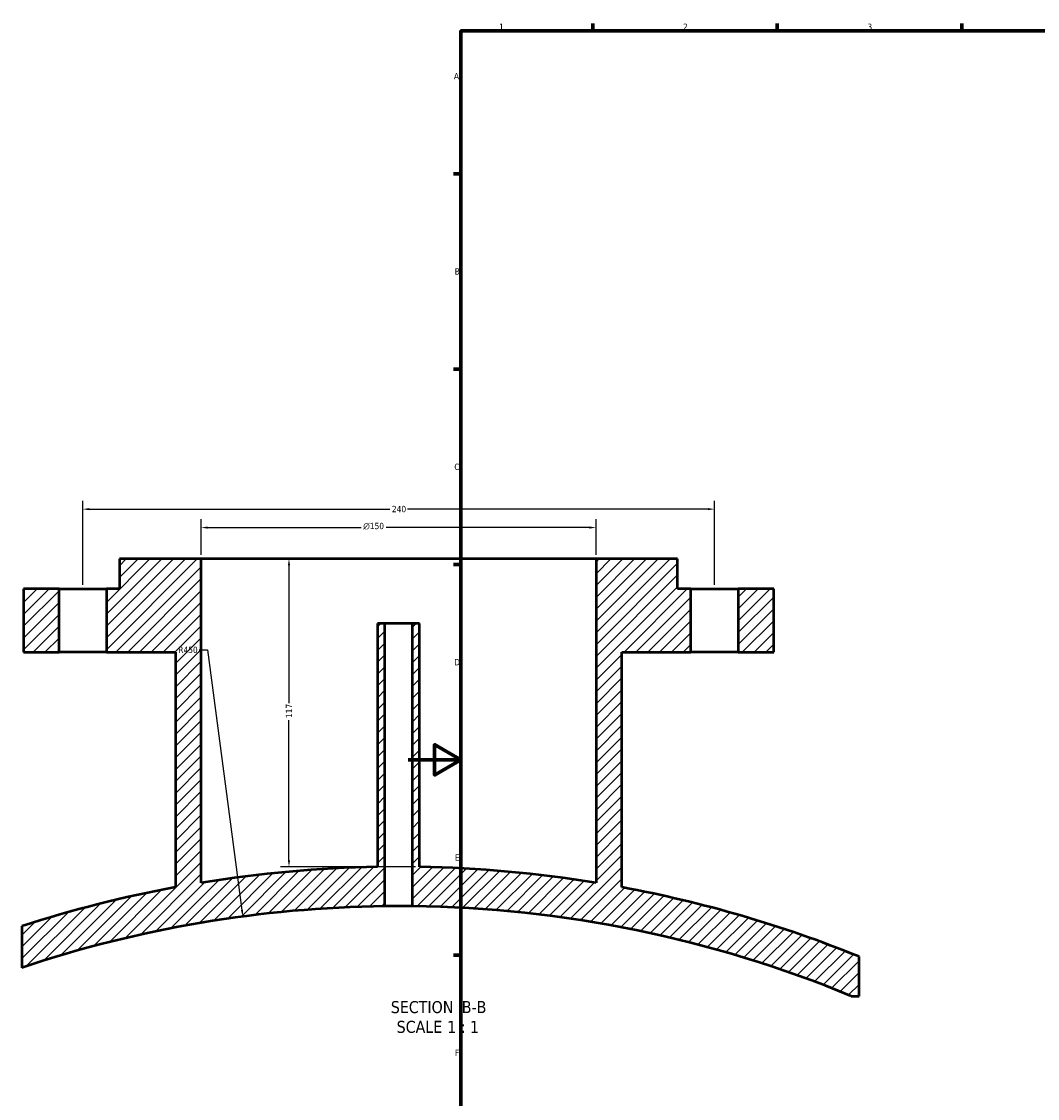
# Model space of a CAD drawing. Header units: millimetres. Extents: x -519 to 1054, y -209 to 828.
# Tile 3 of 10: x -147 to 239, y 168 to 578. Entities that reach past the tile are written whole.
import ezdxf

# ---------------------------------------------------------------- set-up
doc = ezdxf.new("R2010")
doc.units = ezdxf.units.MM
for name, color, linetype, lineweight in [('Border (ANSI)', 7, 'Continuous', 70), ('Dimension (ANSI)', 7, 'Continuous', 25), ('Hatch (ANSI)', 7, 'Continuous', 18), ('Symbol (ANSI)', 7, 'Continuous', 25), ('Visible (ANSI)', 7, 'Continuous', 50)]:
    doc.layers.add(name, color=color, linetype=linetype, lineweight=lineweight)
doc.styles.add('Label Text (ANSI)', font='tahoma.ttf')
doc.styles.add('Note Text (ANSI)', font='tahoma.ttf')
doc.dimstyles.new('Default - mm (ANSI)', dxfattribs={"dimtxt": 2.4, "dimasz": 2.5, "dimexe": 3.175, "dimexo": 1.6002, "dimgap": 0.8, "dimtad": 0, "dimtoh": 1, "dimdec": 0, "dimrnd": 1e-08, "dimzin": 4, "dimdsep": 46, "dimtxsty": 'Note Text (ANSI)', "dimcen": 0.09, "dimdle": 10, "dimclrd": 256, "dimclre": 256, "dimclrt": 5, "dimadec": 1, "dimazin": 1, "dimtfac": 1.27, "dimtofl": 0, "dimtmove": 0, "dimatfit": 3, "dimfxl": 1, "dimtolj": 1, "dimtzin": 4, "dimlwd": -1, "dimlwe": -1, "dimarcsym": 0})

# ---------------------------------------------------------------- blocks, each defined once
blk = doc.blocks.new('Borders Default Border')
at = {"layer": 'Border (ANSI)'}
for p, q in [((70.08, 574), (70.08, 576.8)), ((140.17, 574), (140.17, 576.8)), ((210.25, 574), (210.25, 576.8)), ((20, 519.75), (17.2, 519.75)), ((20, 445.5), (17.2, 445.5)), ((20, 371.25), (17.2, 371.25)), ((20, 222.75), (17.2, 222.75))]:
    blk.add_line(p, q, dxfattribs=at)
at = {"layer": 'Border (ANSI)', "flags": 128}
for points in [[(20, 20), (20, 574), (821, 574), (821, 20), (20, 20)], [(0, 297), (20, 297), (10, 302.77), (10, 291.23), (20, 297)]]:
    blk.add_lwpolyline(points, dxfattribs=at)
at = {"layer": 'Border (ANSI)', "color": 5, "true_color": 0x0000ff, "char_height": 2.4, "attachment_point": 7, "style": 'Note Text (ANSI)'}
for s, insert in [('1', (34.5, 574.4)), ('2', (104.4, 574.4)), ('3', (174.46, 574.35)), ('A', (17.38, 555.68)), ('B', (17.67, 481.43)), ('C', (17.51, 407.13)), ('D', (17.52, 332.93)), ('E', (17.71, 258.68)), ('F', (17.78, 184.43))]:
    blk.add_mtext(s, dxfattribs=dict(at, insert=insert))
blk = doc.blocks.new('*D10')
at = {"layer": 'Defpoints', "color": 0, "transparency": 16777216}
for p in [(116.35, 392.27), (-123.65, 361.96), (116.35, 361.96)]:
    blk.add_point(p, dxfattribs=at)
at = {"layer": 'Dimension (ANSI)', "transparency": 16777216}
for p, q in [((-123.65, 363.56), (-123.65, 395.45)), ((116.35, 363.56), (116.35, 395.45)), ((-121.15, 392.27), (-6.99, 392.27)), ((113.85, 392.27), (-0.3, 392.27))]:
    blk.add_line(p, q, dxfattribs=at)
for points in [[(-121.15, 392.69), (-121.15, 391.86), (-123.65, 392.27)], [(113.85, 392.69), (113.85, 391.86), (116.35, 392.27)]]:
    blk.add_solid(points, dxfattribs=at)
at = {"layer": 'Dimension (ANSI)', "color": 5, "transparency": 16777216, "insert": (-6.19, 393.52), "char_height": 2.4, "attachment_point": 1, "style": 'Note Text (ANSI)'}
blk.add_mtext('\\A1;240', dxfattribs=at)
blk = doc.blocks.new('*D11')
at = {"layer": 'Defpoints', "color": 0, "transparency": 16777216}
for p in [(71.35, 385.27), (-78.65, 373.36), (71.35, 373.36)]:
    blk.add_point(p, dxfattribs=at)
at = {"layer": 'Dimension (ANSI)', "transparency": 16777216}
for p, q in [((-78.65, 374.96), (-78.65, 388.45)), ((-76.15, 385.27), (-17.88, 385.27)), ((68.85, 385.27), (-8.41, 385.27)), ((71.35, 374.96), (71.35, 388.45))]:
    blk.add_line(p, q, dxfattribs=at)
for points in [[(-76.15, 385.69), (-76.15, 384.86), (-78.65, 385.27)], [(68.85, 385.69), (68.85, 384.86), (71.35, 385.27)]]:
    blk.add_solid(points, dxfattribs=at)
at = {"layer": 'Dimension (ANSI)', "color": 5, "transparency": 16777216, "insert": (-17.08, 387.08), "char_height": 2.4, "attachment_point": 1, "style": 'Note Text (ANSI)'}
blk.add_mtext('\\A1;{\\fAIGDT|b0|i0;\\H2.4000;\\ln}\\fTahoma|b0|i0;\\H2.4000;150', dxfattribs=at)
blk = doc.blocks.new('*D12')
at = {"layer": 'Defpoints', "color": 0, "transparency": 16777216}
for p in [(-78.65, 373.36), (-45.3, 256.29), (4.35, 256.29)]:
    blk.add_point(p, dxfattribs=at)
at = {"layer": 'Dimension (ANSI)', "transparency": 16777216}
for p, q in [((-77.04, 373.36), (-42.12, 373.36)), ((-45.3, 370.86), (-45.3, 318.6)), ((-45.3, 258.79), (-45.3, 312.07)), ((2.75, 256.29), (-48.47, 256.29))]:
    blk.add_line(p, q, dxfattribs=at)
for points in [[(-45.71, 370.86), (-44.88, 370.86), (-45.3, 373.36)], [(-45.71, 258.79), (-44.88, 258.79), (-45.3, 256.29)]]:
    blk.add_solid(points, dxfattribs=at)
at = {"layer": 'Dimension (ANSI)', "color": 5, "transparency": 16777216, "insert": (-46.5, 312.87), "char_height": 2.4, "attachment_point": 1, "rotation": 90, "style": 'Note Text (ANSI)'}
blk.add_mtext('\\A1;117', dxfattribs=at)
blk = doc.blocks.new('*D13')
at = {"layer": 'Defpoints', "color": 0, "transparency": 16777216}
for p in [(-62.83, 237.45), (-3.65, -208.64)]:
    blk.add_point(p, dxfattribs=at)
at = {"layer": 'Dimension (ANSI)', "transparency": 16777216}
for p, q in [((-79.46, 338.75), (-76.27, 338.75)), ((-76.27, 338.75), (-63.16, 239.93))]:
    blk.add_line(p, q, dxfattribs=at)
blk.add_solid([(-62.75, 239.98), (-63.57, 239.88), (-62.83, 237.45)], dxfattribs=at)
at = {"layer": 'Dimension (ANSI)', "color": 5, "transparency": 16777216, "insert": (-87.34, 340), "char_height": 2.4, "attachment_point": 1, "style": 'Note Text (ANSI)'}
blk.add_mtext('\\A1;R450', dxfattribs=at)

msp = doc.modelspace()

# ---------------------------------------------------------------- hatches: boundary and pattern name
at = {"layer": 'Hatch (ANSI)'}
h = msp.add_hatch(dxfattribs=at)
h.set_pattern_fill('ANSI31', color=256, scale=25.4, style=0)
h.set_pattern_definition([(45, (0, 0), (-2.245064, 2.245064), [])])
edge = h.paths.add_edge_path()
edge.add_line((-114.65, 361.96), (-114.65, 337.96))
edge.add_line((-114.65, 337.96), (-88.45, 337.96))
edge.add_line((-88.45, 337.96), (-88.45, 248.56))
edge.add_ellipse((-3.65, -208.64), major_axis=(-457.2, -84.8), ratio=1, start_angle=270, end_angle=277.4156)
edge.add_line((-146.75, 233.79), (-146.75, 218))
edge.add_ellipse((-3.65, -208.64), major_axis=(426.64, 143.1), ratio=1, start_angle=72.1201, end_angle=90, ccw=False)
edge.add_line((-8.85, 241.33), (-8.85, 348.76))
edge.add_line((-8.85, 348.76), (-11.65, 348.76))
edge.add_line((-11.65, 348.76), (-11.65, 256.29))
edge.add_ellipse((-3.65, -208.64), major_axis=(-464.93, -8), ratio=1, start_angle=270, end_angle=278.296)
edge.add_line((-78.65, 250.27), (-78.65, 373.36))
edge.add_line((-78.65, 373.36), (-109.65, 373.36))
edge.add_line((-109.65, 373.36), (-109.65, 361.96))
edge.add_line((-109.65, 361.96), (-114.65, 361.96))
h.paths.add_polyline_path([(-132.65, 337.96), (-132.65, 361.96), (-146.15, 361.96), (-146.15, 337.96)])
edge = h.paths.add_edge_path()
edge.add_line((107.35, 337.96), (107.35, 361.96))
edge.add_line((107.35, 361.96), (102.35, 361.96))
edge.add_line((102.35, 361.96), (102.35, 373.36))
edge.add_line((102.35, 373.36), (71.35, 373.36))
edge.add_line((71.35, 373.36), (71.35, 250.27))
edge.add_ellipse((-3.65, -208.64), major_axis=(-458.91, 75), ratio=1, start_angle=270, end_angle=278.296)
edge.add_line((4.35, 256.29), (4.35, 348.76))
edge.add_line((4.35, 348.76), (1.55, 348.76))
edge.add_line((1.55, 348.76), (1.55, 241.33))
edge.add_ellipse((-3.65, -208.64), major_axis=(449.97, -5.2), ratio=1, start_angle=68.1981, end_angle=90, ccw=False)
edge.add_line((168.3, 207.22), (171.25, 207.22))
edge.add_line((171.25, 207.22), (171.25, 222.22))
edge.add_ellipse((-3.65, -208.64), major_axis=(-430.85, 174.9), ratio=1, start_angle=270, end_angle=281.5865)
edge.add_line((81.15, 248.56), (81.15, 337.96))
edge.add_line((81.15, 337.96), (107.35, 337.96))
h.paths.add_polyline_path([(125.35, 361.96), (125.35, 337.96), (138.85, 337.96), (138.85, 361.96)])

# ---------------------------------------------------------------- linework, layer by layer
at = {"layer": 'Visible (ANSI)'}
for p, q in [((-78.65, 373.36), (-109.65, 373.36)), ((-109.65, 373.36), (-109.65, 361.96)), ((-78.65, 250.27), (-78.65, 373.36)), ((71.35, 373.36), (-78.65, 373.36)), ((102.35, 373.36), (71.35, 373.36)), ((71.35, 373.36), (71.35, 250.27)), ((102.35, 361.96), (102.35, 373.36)), ((-132.65, 361.96), (-146.15, 361.96)), ((-146.15, 361.96), (-146.15, 337.96)), ((-132.65, 337.96), (-132.65, 361.96)), ((-132.65, 361.96), (-114.65, 361.96)), ((-114.65, 361.96), (-114.65, 337.96)), ((-109.65, 361.96), (-114.65, 361.96)), ((107.35, 361.96), (102.35, 361.96)), ((107.35, 337.96), (107.35, 361.96)), ((107.35, 361.96), (125.35, 361.96)), ((125.35, 361.96), (125.35, 337.96)), ((138.85, 361.96), (125.35, 361.96)), ((138.85, 337.96), (138.85, 361.96)), ((-8.85, 348.76), (-11.65, 348.76)), ((-11.65, 348.76), (-11.65, 256.29)), ((-8.85, 241.33), (-8.85, 348.76)), ((1.55, 348.76), (-8.85, 348.76)), ((4.35, 348.76), (1.55, 348.76)), ((1.55, 348.76), (1.55, 241.33)), ((4.35, 256.29), (4.35, 348.76)), ((-146.15, 337.96), (-132.65, 337.96)), ((-114.65, 337.96), (-132.65, 337.96)), ((-114.65, 337.96), (-88.45, 337.96)), ((-88.45, 337.96), (-88.45, 248.56)), ((81.15, 248.56), (81.15, 337.96)), ((81.15, 337.96), (107.35, 337.96)), ((125.35, 337.96), (107.35, 337.96)), ((125.35, 337.96), (138.85, 337.96)), ((-146.75, 233.79), (-146.75, 218)), ((171.25, 207.22), (171.25, 222.22)), ((168.3, 207.22), (171.25, 207.22))]:
    msp.add_line(p, q, dxfattribs=at)
for radius, start, end in [(465, 90.9858, 99.2818), (465, 80.7182, 89.0142), (465, 100.5076, 107.9232), (465, 67.9059, 79.4924), (450, 90.6621, 108.542), (450, 67.536, 89.3379)]:
    msp.add_arc((-3.65, -208.64), radius, start, end, dxfattribs=at)
msp.add_open_spline([(1.55, 241.33), (1.55, 241.33), (1.42, 241.33), (0.89, 241.34), (0.49, 241.34), (-0.43, 241.35), (-1.01, 241.35), (-2.3, 241.36), (-2.99, 241.36), (-4.3, 241.36), (-4.99, 241.36), (-6.28, 241.35), (-6.86, 241.35), (-7.78, 241.34), (-8.18, 241.34), (-8.71, 241.33), (-8.85, 241.33), (-8.85, 241.33)], degree=3, knots=[0, 0, 0, 0, 0.195879, 0.195879, 0.391758, 0.391758, 0.587637, 0.587637, 0.783516, 0.783516, 0.979395, 0.979395, 1.175274, 1.175274, 1.371153, 1.371153, 1.567032, 1.567032, 1.567032, 1.567032], dxfattribs=at)

# ---------------------------------------------------------------- block references
msp.add_blockref('Borders Default Border', (0, 0))

# ---------------------------------------------------------------- texts
at = {"layer": 'Symbol (ANSI)', "char_height": 4.572, "attachment_point": 7, "style": 'Label Text (ANSI)'}
for s, insert in [('SECTION', (-6.6, 200.66)), (' B-B', (18.63, 200.76)), ('SCALE', (-4.38, 193.15)), (' 1 : 1', (13.09, 193.23))]:
    msp.add_mtext(s, dxfattribs=dict(at, insert=insert))

# ---------------------------------------------------------------- dimensions: what is measured, and where the dimension line sits
at = {"layer": 'Dimension (ANSI)'}
for base, p1, p2, angle, picture, middle in [((116.35, 392.27), (-123.65, 361.96), (116.35, 361.96), 180, '*D10', (-3.65, 392.27)), ((-45.3, 256.29), (-78.65, 373.36), (4.35, 256.29), 90, '*D12', (-45.3, 315.34))]:
    dim = msp.add_linear_dim(base=base, p1=p1, p2=p2, angle=angle, dimstyle='Default - mm (ANSI)', override={"dimgap": 0.8, "dimtoh": 0, "dimdec": 0, "dimtol": 0, "dimlim": 0, "dimtp": 0, "dimtm": 0, "dimtdec": 2, "dimatfit": 1}, dxfattribs=at)
    dim.commit()
    dim.dimension.update_dxf_attribs({"geometry": picture, "text_midpoint": middle, "dimtype": 160})
dim = msp.add_linear_dim(base=(71.35, 385.27), p1=(-78.65, 373.36), p2=(71.35, 373.36), angle=180, text='{\\fAIGDT|b0|i0;\\H2.4000;\\ln}\\fTahoma|b0|i0;\\H2.4000;<>', dimstyle='Default - mm (ANSI)', override={"dimgap": 0.8, "dimtoh": 0, "dimdec": 0, "dimtol": 0, "dimlim": 0, "dimtp": 0, "dimtm": 0, "dimtdec": 2, "dimatfit": 1}, dxfattribs=at)
dim.commit()
dim.dimension.update_dxf_attribs({"geometry": '*D11', "text_midpoint": (-13.15, 385.27), "dimtype": 160})
dim = msp.add_radius_dim(center=(-3.65, -208.64), mpoint=(-62.83, 237.45), dimstyle='Default - mm (ANSI)', override={"dimgap": 0.8, "dimtih": 1, "dimdec": 0, "dimlfac": 1, "dimcen": 0, "dimtol": 0, "dimlim": 0, "dimtp": 0, "dimtm": 0, "dimtdec": 2}, dxfattribs=at)
dim.commit()
dim.dimension.update_dxf_attribs({"geometry": '*D13', "text_midpoint": (-83.8, 338.75), "dimtype": 164})

doc.saveas('drawing.dxf')
